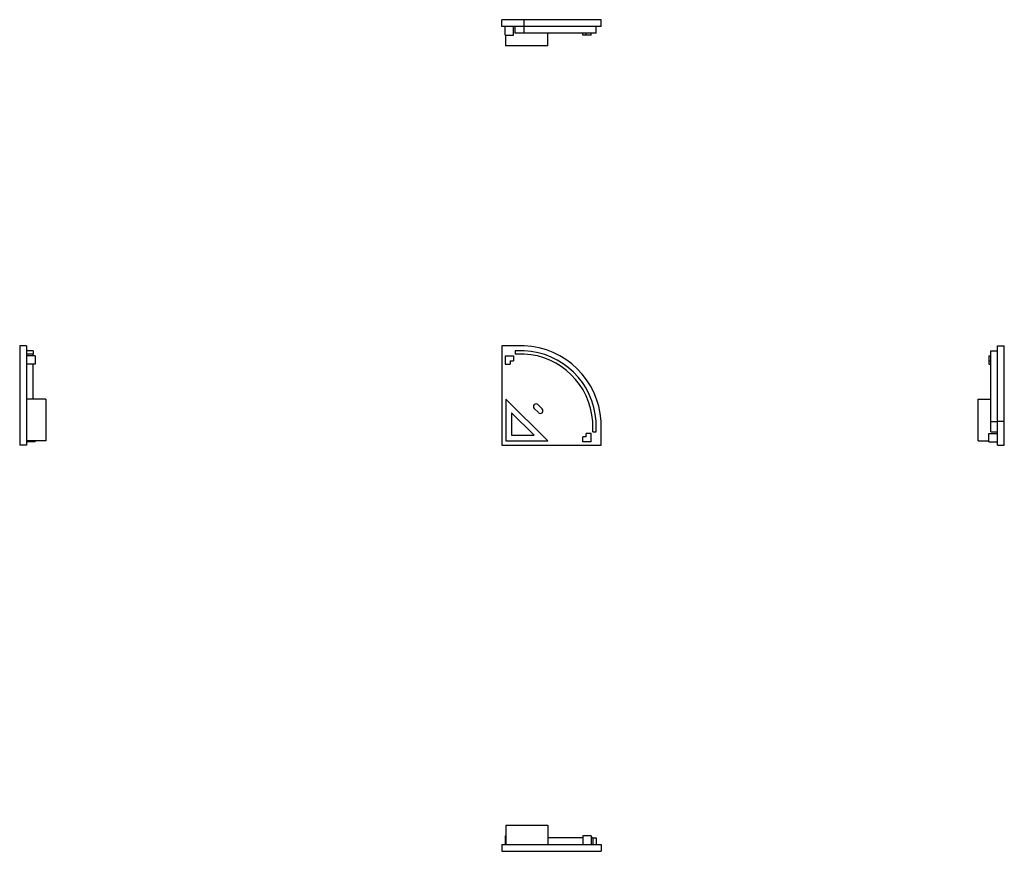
# Model space of a CAD drawing. Header units: millimetres. Extents: x 78 to 373, y 27 to 276.
import ezdxf

# ---------------------------------------------------------------- set-up
doc = ezdxf.new("R2010")
doc.units = ezdxf.units.MM
doc.linetypes.add('SLD-Solid', pattern=[0])

msp = doc.modelspace()

# ---------------------------------------------------------------- linework, layer by layer
at = {"color": 7, "linetype": 'SLD-Solid', "lineweight": 25}
for p, q in [((222.59, 274.01), (222.59, 276.01)), ((229.3, 276.01), (222.59, 276.01)), ((229.3, 274.01), (222.59, 274.01)), ((223.59, 271.41), (223.59, 274.01)), ((226.09, 271.41), (226.09, 274.01)), ((226.59, 272.01), (226.59, 274.01)), ((229.26, 272.01), (229.26, 274.01)), ((229.3, 274.01), (229.3, 276.01)), ((252.29, 276.01), (229.3, 276.01)), ((252.29, 274.01), (229.3, 274.01)), ((250.79, 272.01), (250.79, 274.01)), ((252.29, 274.01), (252.29, 276.01)), ((223.59, 271.41), (226.09, 271.41)), ((223.84, 268.21), (223.84, 271.41)), ((229.26, 272.01), (226.59, 272.01)), ((250.79, 272.01), (229.26, 272.01)), ((236.34, 268.21), (236.34, 272.01)), ((246.79, 271.41), (246.79, 272.01)), ((247.79, 271.41), (246.79, 271.41)), ((247.79, 271.41), (247.79, 272.01)), ((249.29, 271.41), (247.79, 271.41)), ((249.29, 271.41), (249.29, 272.01)), ((236.34, 268.21), (223.84, 268.21)), ((80.45, 178.45), (78.45, 178.45)), ((78.45, 178.45), (78.45, 148.75)), ((80.45, 178.45), (80.45, 148.75)), ((82.45, 176.95), (80.45, 176.95)), ((82.45, 176.95), (82.45, 175.95)), ((222.59, 178.45), (222.59, 148.75)), ((229.3, 178.45), (222.59, 178.45)), ((226.59, 176.95), (226.59, 175.95)), ((229.26, 176.95), (226.59, 176.95)), ((368.85, 155.84), (368.85, 176.95)), ((368.85, 176.95), (370.85, 176.95)), ((370.85, 155.89), (370.85, 178.45)), ((370.85, 178.45), (372.85, 178.45)), ((372.85, 155.89), (372.85, 178.45)), ((82.45, 175.95), (80.45, 175.95)), ((83.05, 175.45), (80.45, 175.45)), ((82.45, 175.45), (82.45, 175.95)), ((83.05, 175.45), (83.05, 172.95)), ((223.59, 175.45), (223.59, 172.95)), ((223.59, 175.45), (226.09, 175.45)), ((225.09, 173.95), (226.09, 173.95)), ((225.09, 173.95), (225.09, 172.95)), ((226.09, 175.45), (226.09, 173.95)), ((229.24, 175.95), (226.59, 175.95)), ((368.25, 175.45), (368.25, 173.95)), ((368.25, 175.45), (368.85, 175.45)), ((368.25, 173.95), (368.85, 173.95)), ((368.25, 173.95), (368.25, 172.95)), ((83.05, 172.95), (80.45, 172.95)), ((82.45, 162.5), (82.45, 172.95)), ((223.59, 172.95), (225.09, 172.95)), ((368.25, 172.95), (368.85, 172.95)), ((86.25, 162.5), (80.45, 162.5)), ((86.25, 162.5), (86.25, 150)), ((223.84, 162.5), (223.84, 150)), ((236.34, 150), (223.84, 162.5)), ((365.05, 150), (365.05, 162.5)), ((365.05, 162.5), (368.85, 162.5)), ((232.28, 159.71), (233.55, 158.44)), ((234.68, 159.57), (233.41, 160.84)), ((225.54, 158.4), (225.54, 151.7)), ((232.24, 151.7), (225.54, 158.4)), ((249.79, 152.75), (249.79, 155.81)), ((250.79, 152.75), (250.79, 155.84)), ((252.29, 148.75), (252.29, 155.89)), ((368.85, 152.75), (368.85, 155.84)), ((368.85, 155.84), (370.85, 155.84)), ((370.85, 148.75), (370.85, 155.89)), ((370.85, 155.89), (372.85, 155.89)), ((372.85, 148.75), (372.85, 155.89)), ((225.54, 151.7), (232.24, 151.7)), ((246.79, 149.75), (246.79, 151.25)), ((247.79, 151.25), (246.79, 151.25)), ((247.79, 151.25), (247.79, 152.25)), ((249.29, 152.25), (247.79, 152.25)), ((249.29, 149.75), (249.29, 152.25)), ((249.79, 152.75), (250.79, 152.75)), ((368.25, 149.75), (368.25, 152.25)), ((368.25, 152.25), (370.85, 152.25)), ((368.85, 152.75), (370.85, 152.75)), ((80.45, 148.75), (78.45, 148.75)), ((86.25, 150), (80.45, 150)), ((83.05, 149.75), (80.45, 149.75)), ((83.05, 149.75), (83.05, 150)), ((222.59, 148.75), (252.29, 148.75)), ((223.84, 150), (236.34, 150)), ((249.29, 149.75), (246.79, 149.75)), ((365.05, 150), (368.25, 150)), ((368.25, 149.75), (370.85, 149.75)), ((370.85, 148.75), (372.85, 148.75)), ((223.84, 35), (223.84, 29.2)), ((223.84, 35), (236.34, 35)), ((236.34, 35), (236.34, 29.2)), ((223.59, 31.8), (223.84, 31.8)), ((223.59, 31.8), (223.59, 29.2)), ((246.79, 31.2), (236.34, 31.2)), ((249.29, 31.8), (246.79, 31.8)), ((246.79, 31.8), (246.79, 29.2)), ((249.29, 31.8), (249.29, 29.2)), ((249.79, 31.2), (249.29, 31.2)), ((249.79, 31.2), (249.79, 29.2)), ((249.79, 31.2), (250.79, 31.2)), ((250.79, 31.2), (250.79, 29.2)), ((222.59, 29.2), (222.59, 27.2)), ((222.59, 29.2), (252.29, 29.2)), ((222.59, 27.2), (252.29, 27.2)), ((252.29, 29.2), (252.29, 27.2))]:
    msp.add_line(p, q, dxfattribs=at)
for centre, radius, start, end in [((228.21, 154.34), 22.64, 3.807, 87.33), ((228.21, 154.34), 24.14, 3.6868, 87.4143), ((228.21, 154.34), 21.64, 3.8941, 87.269), ((232.84, 160.27), 0.8, 45, 225), ((234.12, 159), 0.8, 225, 45)]:
    msp.add_arc(centre, radius, start, end, dxfattribs=at)

doc.saveas('drawing.dxf')
